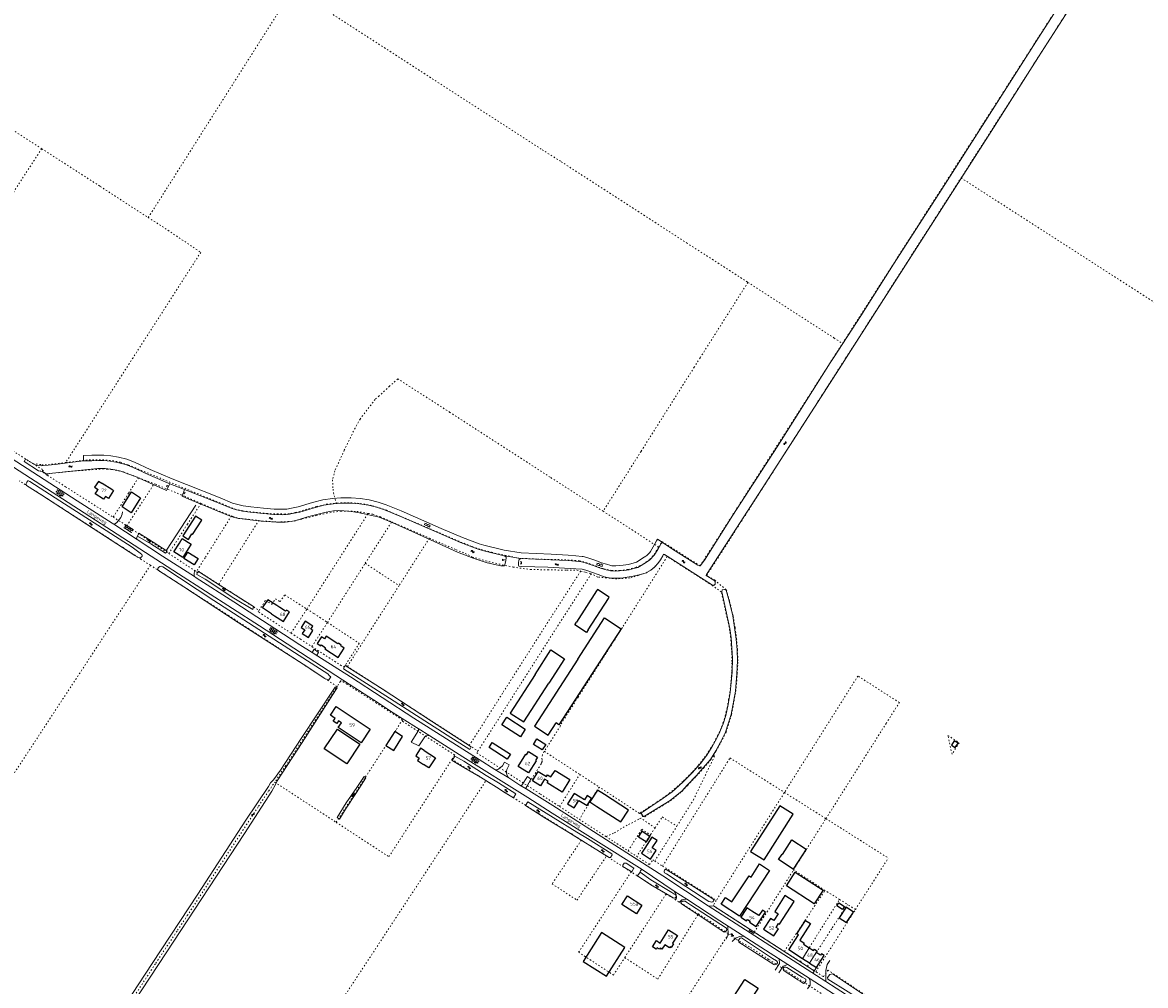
# Model space of a CAD drawing. Header units: metres. Extents: x 64961 to 73789, y 403835 to 410663.
# Tile 26 of 135: x 66865 to 67696, y 406536 to 407248. Entities that reach past the tile are written whole.
import ezdxf

# ---------------------------------------------------------------- set-up
doc = ezdxf.new("R2010")
doc.units = ezdxf.units.M
doc.linetypes.add('PERCEELGRENS', pattern=[2.5, 1, -1.5])
for name, color, linetype, lineweight in [('B-GEO-OG-GEBOUW_bijgebouw-G', 2, 'Continuous', 25), ('B-GEO-OG-GEBOUW_hoofdgebouw-G', 2, 'Continuous', 25), ('B-GEO-OG-GEBOUW_huisnr-T', 6, 'Continuous', 25), ('B-GEO-OG-GRENS_perceel-G', 253, 'PERCEELGRENS', 0), ('B-GEO-OG-KUNSTWERK-G', 253, 'Continuous', 0), ('B-GEO-OG-RASTER-G', 253, 'WZE_AFRASTERING', 0), ('B-GEO-OG-SLOOT_insteek-G', 253, 'Continuous', 0), ('B-GEO-OG-SLOOT_kant-G', 253, 'Continuous', 0), ('B-GEO-OG-STRAATNAAM-T', 7, 'Continuous', 35), ('B-GEO-OG-TUSSENMUUR-G', 253, 'Continuous', 0), ('B-GEO-OG-VERH_gesl-S', 253, 'Continuous', 0), ('B-GEO-OG-VERH_kant-G', 253, 'Continuous', 0), ('B-GEO-OG-VERH_kntgesl-G', 253, 'Continuous', 0), ('B-GEO-OG-VERH_kntopen-G', 253, 'Continuous', 0), ('B-GEO-OG-VERH_open-S', 253, 'Continuous', 0), ('B-GEO-OG-WATER-S', 253, 'Continuous', 0), ('T22', 7, 'Continuous', 0)]:
    doc.layers.add(name, color=color, linetype=linetype, lineweight=lineweight)
doc.styles.add('isocp', font='isocp.shx')
doc.linetypes.add('WZE_AFRASTERING', pattern='A,9,-1.72,[205,WZE.shx,S=0.155,R=0,X=0,Y=0],-3.28', length=14)

# ---------------------------------------------------------------- blocks, each defined once
blk = doc.blocks.new('S05')
at = {"color": 0}
for p, q in [((0.08, 0.3), (0.38, 0.59)), ((0.11, -0.19), (0.41, 0.09)), ((0.38, 0.59), (0.68, 0.71)), ((0.41, 0.09), (0.71, 0.21)), ((0.68, 0.71), (1.01, 0.62)), ((0.71, 0.21), (1.02, 0.12)), ((1.01, 0.62), (1.33, 0.37)), ((1.02, 0.12), (1.36, -0.12)), ((1.33, 0.37), (1.66, 0.13)), ((1.66, 0.13), (1.97, 0.04)), ((1.97, 0.04), (2.28, 0.16)), ((2.28, 0.16), (2.58, 0.44)), ((1.36, -0.12), (1.68, -0.37)), ((1.68, -0.37), (2, -0.46)), ((2, -0.46), (2.31, -0.33)), ((2.31, -0.33), (2.61, -0.05))]:
    blk.add_line(p, q, dxfattribs=at)
blk = doc.blocks.new('S014')
at = {"color": 0}
for p, q in [((0, -0.75), (4.2, 1.67)), ((0, 0.65), (1.78, 1.67)), ((5.07, -1.52), (0, 1.4)), ((2.64, -1.52), (0, 0)), ((1.08, -1.52), (6.15, 1.4)), ((6.15, -0.75), (1.95, 1.67)), ((3.51, -1.52), (6.15, 0)), ((6.15, 0.65), (4.37, 1.67))]:
    blk.add_line(p, q, dxfattribs=at)
blk = doc.blocks.new('S024')
at = {"color": 0}
for p, q in [((0, 1.2), (6.7, 1.2)), ((0, 0), (6.7, 0)), ((0.2, 1.2), (0.2, 0)), ((1.25, 1.5), (1.25, 1.2)), ((1.25, 0), (1.25, -1.2)), ((2.3, 1.2), (2.3, 0)), ((3.35, 1.5), (3.35, 1.2)), ((3.35, 0), (3.35, -1.2)), ((4.4, 1.2), (4.4, 0)), ((5.45, 1.5), (5.45, 1.2)), ((5.45, 0), (5.45, -1.2)), ((6.5, 1.2), (6.5, 0)), ((0, -1.2), (6.7, -1.2)), ((0.2, -1.2), (0.2, -1.5)), ((2.3, -1.2), (2.3, -1.5)), ((4.4, -1.2), (4.4, -1.5)), ((6.5, -1.2), (6.5, -1.5))]:
    blk.add_line(p, q, dxfattribs=at)
blk = doc.blocks.new('S026')
at = {"color": 0}
for p, q in [((0, 0), (4.4, 0)), ((0.2, 0.5), (0.2, 0)), ((1.2, 0), (1.2, -0.5)), ((2.2, 0.5), (2.2, 0)), ((3.2, 0), (3.2, -0.5)), ((4.2, 0.5), (4.2, 0))]:
    blk.add_line(p, q, dxfattribs=at)
blk = doc.blocks.new('S022')
at = {"color": 0}
for p, q in [((0.01, 1.15), (0.31, 1.15)), ((0.31, -2.3), (0.31, 2.3)), ((0.31, 2.1), (1.51, 2.1)), ((0.31, 0), (1.51, 0)), ((1.51, -2.3), (1.51, 2.3)), ((1.51, 1.05), (1.81, 1.05)), ((0.01, -1.15), (0.31, -1.15)), ((0.31, -2.1), (1.51, -2.1)), ((1.51, -1.05), (1.81, -1.05))]:
    blk.add_line(p, q, dxfattribs=at)

msp = doc.modelspace()

# ---------------------------------------------------------------- linework, layer by layer
at = {"layer": 'B-GEO-OG-GEBOUW_bijgebouw-G'}
for points in [[(66945.457, 406900.787), (66952.125, 406896.44), (66945.076, 406885.453), (66938.408, 406889.8), (66945.457, 406900.787)], [(66983.414, 406868.257), (66987.495, 406865.691), (66990.012, 406869.693), (66990.598, 406869.325), (66997.325, 406880.022), (66992.658, 406882.957), (66983.414, 406868.257)], [(66984.129, 406851.661), (66987.08, 406856.352), (66994.736, 406851.535), (66991.785, 406846.844), (66984.129, 406851.661)], [(67289.466, 406827.639), (67274.517, 406804.491)], [(67298.153, 406822.028), (67298.84, 406823.092), (67290.153, 406828.703), (67289.466, 406827.639)], [(67049.004, 406810.69), (67042.321, 406815.059), (67044.929, 406819.048)], [(67052.927, 406816.692), (67046.214, 406821.014), (67044.929, 406819.048)], [(67283.204, 406798.881), (67298.153, 406822.028)], [(67275.566, 406777.108), (67295.343, 406807.609), (67307.652, 406799.628), (67261.626, 406728.644), (67259.45, 406730.055)], [(67283.204, 406798.881), (67281.935, 406796.917), (67273.249, 406802.527), (67274.517, 406804.491)], [(67275.566, 406777.108), (67243.458, 406727.588), (67253.59, 406721.018), (67259.45, 406730.055)], [(67243.934, 406765.814), (67255.678, 406783.955), (67265.83, 406777.383), (67254.085, 406759.242)], [(67243.934, 406765.814), (67225.462, 406737.282), (67235.614, 406730.71), (67254.085, 406759.242)], [(67219.438, 406728.504), (67223.077, 406734.184), (67236.713, 406725.447), (67233.074, 406719.767), (67219.438, 406728.504)], [(67087.994, 406710.853), (67097.656, 406725.317), (67114.405, 406714.131), (67104.804, 406699.624), (67087.994, 406710.853)], [(67133.608, 406713.224), (67139.508, 406709.558), (67145.973, 406719.964), (67140.275, 406723.505), (67133.608, 406713.224)], [(67209.921, 406711.688), (67212.315, 406715.445), (67225.674, 406706.932), (67223.28, 406703.175), (67209.921, 406711.688)], [(67242.743, 406714.117), (67245.295, 406718.133), (67251.799, 406714), (67249.247, 406709.984), (67242.743, 406714.117)], [(67295.234, 406676.951), (67290.18, 406680.214), (67284.561, 406671.511), (67289.615, 406668.248)], [(67289.615, 406668.248), (67307.402, 406656.765), (67313.02, 406665.467), (67295.234, 406676.951)], [(67403.434, 406634.981), (67413.427, 406628.599), (67434.985, 406662.357), (67424.991, 406668.739), (67403.434, 406634.981)], [(67320.389, 406645.538), (67323.154, 406649.908), (67328.745, 406646.291), (67326.034, 406641.93), (67320.389, 406645.538)], [(67424.115, 406628.935), (67426.68, 406632.87), (67427.015, 406632.664), (67434.028, 406643.397), (67444.56, 406636.516), (67434.973, 406621.841), (67424.115, 406628.935)], [(67381.629, 406595.878), (67384.902, 406600.85), (67389.598, 406597.758), (67402.24, 406616.961), (67403.706, 406615.996), (67410.055, 406625.641), (67417.444, 406620.777), (67395.18, 406586.957), (67381.629, 406595.878)], [(67429.949, 406609.387), (67436.379, 406619.473), (67456.987, 406606.336), (67450.557, 406596.25), (67429.949, 406609.387)], [(67467.084, 406594.58), (67468.585, 406596.92), (67472.838, 406594.191), (67471.337, 406591.852), (67467.084, 406594.58)], [(67468.896, 406585.925), (67474.456, 406582.312), (67479.594, 406590.1), (67474.035, 406593.712), (67468.896, 406585.925)], [(67279.621, 406553.6), (67296.724, 406542.671), (67310.316, 406563.97), (67293.213, 406574.899), (67279.621, 406553.6)]]:
    msp.add_lwpolyline(points, dxfattribs=at)
at = {"layer": 'B-GEO-OG-GEBOUW_hoofdgebouw-G'}
for points in [[(66923.456, 406906.955), (66920.873, 406908.632), (66918.085, 406904.337), (66920.67, 406902.661)], [(66926.048, 406897.524), (66924.725, 406895.486), (66918.6, 406899.473), (66920.185, 406901.913), (66919.899, 406902.098), (66920.138, 406902.467), (66920.424, 406902.282), (66920.67, 406902.661)], [(66923.456, 406906.955), (66923.75, 406907.407), (66930.903, 406902.764)], [(66930.903, 406902.764), (66932.16, 406901.948), (66928.33, 406896.043), (66926.048, 406897.524)], [(66987.35, 406858.809), (66983.334, 406852.419), (66976.759, 406856.551), (66980.777, 406862.941)], [(66980.777, 406862.941), (66982.866, 406866.263), (66989.437, 406862.13), (66987.35, 406858.809)], [(67049.004, 406810.69), (67051.215, 406809.185)], [(67051.215, 406809.185), (67057.751, 406804.976), (67062.278, 406812.007)], [(67055.134, 406815.271), (67052.927, 406816.692)], [(67062.278, 406812.007), (67060.031, 406813.455), (67059.422, 406812.51), (67055.134, 406815.271)], [(67079.64, 406798.352), (67078.128, 406799.323), (67079.604, 406801.622), (67073.901, 406805.284), (67070.865, 406800.558), (67073.498, 406798.868), (67071.685, 406796.044), (67076.268, 406793.101), (67079.64, 406798.352)], [(67102.729, 406785.177), (67100.171, 406786.867), (67100.576, 406787.481), (67098.418, 406788.906), (67098.042, 406788.335), (67089.407, 406794.037), (67088.191, 406792.195), (67086.046, 406793.611), (67082.854, 406788.777), (67085.458, 406787.058), (67085.831, 406787.622), (67088.986, 406785.538), (67088.505, 406784.811), (67098.243, 406778.381), (67102.729, 406785.177)], [(67121.886, 406725.435), (67115.187, 406715.313), (67098.301, 406726.487), (67100.676, 406730.073), (67098.619, 406731.434), (67097.296, 406729.435), (67094.587, 406731.228), (67095.965, 406733.311), (67092.518, 406735.592), (67096.788, 406742.044), (67121.886, 406725.435)], [(67161.852, 406709.535), (67159.2, 406711.252), (67155.627, 406705.734), (67158.278, 406704.016), (67157.04, 406702.104), (67161.509, 406699.21)], [(67556.854, 406714.968), (67554.112, 406716.713), (67552.041, 406713.458), (67554.784, 406711.714), (67556.854, 406714.968)], [(67161.852, 406709.535), (67170.193, 406704.134), (67165.381, 406696.703), (67161.509, 406699.21)], [(67245.788, 406704.736), (67244.224, 406702.242), (67244.742, 406701.918), (67239.102, 406692.924), (67231.446, 406697.726), (67237.145, 406706.813), (67237.698, 406706.467), (67239.203, 406708.867), (67245.788, 406704.736)], [(67269.69, 406688.012), (67263.878, 406678.691), (67252.784, 406685.609), (67253.544, 406686.827), (67251.003, 406688.411), (67247.97, 406683.547), (67242.041, 406687.243), (67246.288, 406694.055), (67252.299, 406690.307), (67253.111, 406691.609), (67255.67, 406690.014), (67258.696, 406694.867), (67269.69, 406688.012)], [(67285.79, 406674.18), (67282.48, 406676.252), (67280.502, 406673.093), (67277.235, 406675.138), (67277.203, 406675.086), (67272.865, 406677.802), (67268.035, 406670.087), (67272.806, 406667.1), (67276.269, 406672.631), (67282.412, 406668.785), (67285.79, 406674.18)], [(67330.647, 406637.512), (67334.16, 406643.04), (67330.429, 406645.411), (67325.227, 406637.223), (67325.158, 406637.267)], [(67325.158, 406637.267), (67322.774, 406633.516), (67329.427, 406629.289), (67333.5, 406635.699), (67330.647, 406637.512)], [(67323.054, 406595.269), (67318.908, 406588.714), (67308.075, 406595.568), (67312.221, 406602.123), (67323.054, 406595.269)], [(67435.619, 406597.957), (67428.754, 406602.349), (67421.212, 406590.558), (67423.853, 406588.869), (67420.594, 406583.774), (67418.097, 406585.371), (67413.012, 406577.423), (67420.715, 406572.496), (67423.997, 406577.627), (67422.249, 406578.745), (67424.021, 406581.515), (67424.787, 406581.025), (67435.619, 406597.957)], [(67399.8, 406591.897), (67396.151, 406586.243), (67400.328, 406583.548), (67401.044, 406584.658), (67403.097, 406583.334), (67402.607, 406582.574), (67407.566, 406579.375), (67414.453, 406590.05), (67412.162, 406591.528), (67409.516, 406587.426), (67404.215, 406590.846)], [(67404.215, 406590.846), (67400.619, 406593.166), (67399.8, 406591.897)], [(67441.843, 406555.599), (67431.764, 406562.073), (67438.928, 406573.225), (67437.728, 406573.995), (67444.097, 406583.91), (67447.727, 406581.579), (67439.774, 406569.198), (67443.102, 406567.06), (67442.631, 406566.327), (67446.822, 406563.635)], [(67349.34, 406572.756), (67345.703, 406567.025), (67346.242, 406566.683), (67344.529, 406563.984), (67343.886, 406564.392), (67343.409, 406563.64), (67339.935, 406565.844), (67337.852, 406562.562), (67336.535, 406563.398), (67336.02, 406562.587), (67334.234, 406563.721), (67333.491, 406562.552), (67330.774, 406564.277), (67333.729, 406568.933), (67336.55, 406567.143), (67342.762, 406576.931), (67349.34, 406572.756)], [(67446.822, 406563.635), (67450.051, 406561.561), (67450.669, 406562.524), (67452.731, 406561.2), (67452.036, 406560.118)], [(67446.96, 406552.312), (67441.843, 406555.599)], [(67446.96, 406552.312), (67452.144, 406548.982), (67457.87, 406557.895), (67455.918, 406559.149), (67455.225, 406558.07), (67452.036, 406560.118)], [(67408.904, 406533.877), (67402.877, 406524.636), (67398.855, 406527.26), (67396.674, 406523.916), (67390.97, 406527.635), (67399.177, 406540.22), (67408.904, 406533.877)]]:
    msp.add_lwpolyline(points, dxfattribs=at)
at = {"layer": 'B-GEO-OG-GRENS_perceel-G'}
for points in [[(67471.4, 407010.663), (67689.589, 407351.417)], [(67559.106, 407133.079), (67689.43, 407336.71), (67935.538, 407178.257)], [(66957.69, 407103.73), (66959.191, 407105.905), (67003.422, 407175.754), (67063.634, 407270.64), (67065.13, 407272.8)], [(67065.13, 407272.8), (67167.874, 407206.441), (67249.274, 407153.905), (67263.36, 407145), (67356.095, 407085.035), (67401.399, 407055.806)], [(66737.549, 407245.804), (66746.873, 407239.962), (66795.155, 407208.432), (66852.961, 407171.426), (66878.954, 407154.674)], [(66878.954, 407154.674), (66838.191, 407092.005), (66801.445, 407035.033)], [(66878.954, 407154.674), (66922.261, 407126.761), (66957.69, 407103.73)], [(67473.936, 407000), (67559.086, 407133.048), (67559.106, 407133.079)], [(67559.106, 407133.079), (67765.885, 407000)], [(66957.69, 407103.73), (66968.17, 407097.134), (66996.61, 407078), (66946.486, 407000)], [(67401.399, 407055.806), (67366.064, 407000)], [(67401.399, 407055.806), (67465.215, 407014.634), (67471.4, 407010.663)], [(67464.572, 407000), (67471.4, 407010.663)], [(66946.486, 407000), (66896.701, 406922.528)], [(67366.064, 407000), (67361.677, 406993.071), (67322.358, 406930.803), (67294.317, 406886.515)], [(67335.352, 406859.985), (67337.85, 406864.13), (67366.06, 406846.15), (67464.572, 407000)], [(67370.983, 406839.134), (67473.936, 407000)], [(67294.317, 406886.515), (67255.027, 406911.788), (67180.949, 406959.673), (67142.344, 406984.466), (67136.253, 406978.916), (67128.633, 406971.814), (67125.601, 406969.244), (67114.517, 406954.731), (67110.751, 406948.06), (67102.829, 406931.736), (67095.848, 406916.49), (67094.077, 406909.757), (67094.5, 406902.808), (67094.761, 406900.209), (67096.912, 406892.49)], [(66849.192, 406936.511), (66869.829, 406923.426), (66872.358, 406921.823)], [(66872.358, 406921.823), (66879.05, 406920.92), (66883.63, 406920.96), (66896.701, 406922.528)], [(66872.358, 406921.823), (66880.331, 406916.768), (66877.732, 406916.506), (66883.15, 406913.095)], [(66883.15, 406913.095), (66883.539, 406914.285), (66903.658, 406916.329), (66924.238, 406917.813), (66927.285, 406917.683), (66930.848, 406917.419), (66939.5, 406915.56), (66950.508, 406911.329)], [(66896.701, 406922.528), (66913.98, 406924.6), (66923.89, 406924.58), (66931.28, 406923.93), (66937.2, 406922.72), (66943.13, 406920.7), (67021.75, 406888.17), (67027.63, 406886.73), (67045.51, 406884.8), (67058.44, 406884.47), (67063.01, 406884.81), (67066.78, 406885.61), (67082.17, 406890), (67089.65, 406891.65), (67096.912, 406892.49)], [(66883.15, 406913.095), (66896.605, 406904.623), (66931.836, 406882.15)], [(66950.508, 406911.329), (66943.264, 406899.947), (66931.836, 406882.15)], [(66950.508, 406911.329), (66962.14, 406906.885)], [(66959.385, 406846.539), (66952.524, 406850.944), (66939.054, 406859.638), (66903.034, 406882.984), (66892.171, 406889.986), (66862.461, 406908.989)], [(66941.865, 406875.721), (66962.14, 406906.885)], [(66962.14, 406906.885), (66963.074, 406906.528), (66984.53, 406897.605), (66996.766, 406892.296)], [(66996.766, 406892.296), (66986.777, 406876.994), (66972.947, 406855.242)], [(66996.766, 406892.296), (67007.915, 406887.632), (67019.278, 406883.034)], [(67071.633, 406880.82), (67082.068, 406883.308), (67089.628, 406885.088), (67100.157, 406886.649), (67112.104, 406886.389), (67120.426, 406884.908)], [(67075.147, 406814.16), (67120.426, 406884.908)], [(67096.912, 406892.49), (67097.6, 406892.57), (67107.59, 406892.8), (67114.54, 406892.28), (67123.83, 406890.64), (67133.95, 406887.32), (67189.07, 406863.73), (67197.42, 406860.33), (67204.09, 406858.22), (67211.8, 406856.13), (67231.76, 406851.74), (67245.75, 406851.07), (67265.75, 406850.63), (67276.75, 406849.9), (67281.6, 406848.62), (67294.75, 406843.89), (67300.63, 406842.64), (67306.64, 406842.66), (67312.61, 406843.45), (67318.41, 406844.99), (67323.91, 406847.41), (67328.8, 406850.93), (67332.12, 406854.62), (67335.352, 406859.985)], [(67120.426, 406884.908), (67123.868, 406884.295), (67129.483, 406882.398), (67137.938, 406878.711)], [(67294.317, 406886.515), (67315.67, 406872.78), (67335.352, 406859.985)], [(66931.836, 406882.15), (66940.371, 406876.706), (66941.865, 406875.721)], [(67019.278, 406883.034), (66999.811, 406852.088), (66993.341, 406841.804)], [(67009.859, 406832.536), (67039.474, 406879.619)], [(67019.278, 406883.034), (67020.414, 406882.574), (67024.472, 406881.246), (67029.391, 406880.906), (67039.474, 406879.619)], [(67039.474, 406879.619), (67041.907, 406879.309), (67051.151, 406878.672), (67053.359, 406878.485), (67060.932, 406878.831), (67065.637, 406879.151), (67071.633, 406880.82)], [(67118.287, 406848.008), (67137.938, 406878.711)], [(67137.938, 406878.711), (67156.276, 406870.715), (67165.789, 406866.581)], [(66941.865, 406875.721), (66972.947, 406855.242)], [(67165.789, 406866.581), (67143.323, 406831.503)], [(67165.789, 406866.581), (67185.502, 406858.016), (67192.273, 406855.269), (67197.598, 406852.677), (67207.416, 406849.8), (67219.599, 406846.915), (67227.735, 406845.189), (67240.431, 406843.436), (67253.361, 406843.218), (67267.478, 406842.913), (67274.816, 406842.99), (67277.715, 406842.237)], [(66972.947, 406855.242), (66993.341, 406841.804)], [(67341.695, 406852.992), (67308.519, 406800.461), (67275.807, 406749.025), (67262.536, 406728.202), (67262.739, 406727.709), (67250.785, 406708.979)], [(67341.695, 406852.992), (67339.58, 406854.297), (67338.896, 406854.487), (67338.351, 406853.521), (67336.773, 406850.535), (67334.713, 406847.95), (67332.456, 406845.419), (67329.664, 406843.032), (67329.059, 406842.692), (67326.282, 406841.026), (67320.513, 406839.103), (67314.103, 406837.18), (67304.487, 406836.539), (67296.795, 406837.18), (67290.385, 406837.821), (67285.54, 406840.261)], [(67321.925, 406663.555), (67325.572, 406665.839), (67328.662, 406667.905), (67334.095, 406671.409), (67338.536, 406674.427), (67343.089, 406677.789), (67347.178, 406681.151), (67350.714, 406684.342), (67353.815, 406687.203), (67357.462, 406690.787), (67360.478, 406693.828), (67364.785, 406698.662), (67369.293, 406704.356), (67373.737, 406710.93), (67376.384, 406715.437), (67378.992, 406720.361), (67381.04, 406724.847), (67382.974, 406730.024), (67384.647, 406735.225), (67386.004, 406741.179), (67387.175, 406747.252), (67388.094, 406752.677), (67388.681, 406758.338), (67389.206, 406764.362), (67389.485, 406768.307), (67389.571, 406775.368), (67389.419, 406781.712), (67389.05, 406788.008), (67388.63, 406793.448), (67387.556, 406800.703), (67381.743, 406826.852), (67375.118, 406831.553), (67372.866, 406832.992), (67341.695, 406852.992)], [(66959.385, 406846.539), (66743.434, 406517.147)], [(67097.45, 406756.888), (67060.769, 406780.972), (67034.541, 406798.117), (67017.194, 406809.369), (67004.218, 406817.756), (66959.385, 406846.539)], [(67090.313, 406804.301), (67118.287, 406848.008)], [(67118.287, 406848.008), (67143.323, 406831.503)], [(66993.341, 406841.804), (66994.366, 406841.129), (66994.969, 406842.183), (67009.859, 406832.536)], [(67277.715, 406842.237), (67253.233, 406804.191), (67219.844, 406751.873), (67202.49, 406724.505), (67195.28, 406713.366)], [(67285.54, 406840.261), (67259.75, 406800.182), (67226.187, 406747.591), (67208.959, 406720.42), (67201.703, 406709.21)], [(67277.715, 406842.237), (67281.519, 406841.251), (67285.54, 406840.261)], [(67375.884, 406705.787), (67377.96, 406709.109), (67381.465, 406715.573), (67385.22, 406723.107), (67389.378, 406736.16), (67392.466, 406753.391), (67393.588, 406766.368), (67393.988, 406775.884), (67393.672, 406784.001), (67393.068, 406791.867), (67391.911, 406800.532), (67390.462, 406809.259), (67387.77, 406820.286), (67385.749, 406827.328), (67385.296, 406828.541), (67376.93, 406835.43), (67370.983, 406839.134)], [(67009.859, 406832.536), (67031.622, 406818.435)], [(67143.323, 406831.503), (67105.059, 406771.757)], [(67031.622, 406818.435), (67039.762, 406813.16)], [(67039.762, 406813.16), (67044.553, 406820.571), (67049.139, 406817.676), (67051.901, 406821.747), (67055.254, 406819.611), (67058.709, 406824.658), (67075.147, 406814.16)], [(67063.433, 406796.384), (67039.131, 406812.184), (67039.762, 406813.16)], [(67063.433, 406796.384), (67075.076, 406814.053)], [(67075.076, 406814.053), (67075.147, 406814.16)], [(67075.147, 406814.16), (67080.329, 406810.85), (67090.313, 406804.301)], [(67078.853, 406786.39), (67090.384, 406804.254)], [(67090.313, 406804.301), (67090.384, 406804.254)], [(67090.384, 406804.254), (67113.903, 406788.825), (67103.578, 406772.716)], [(67063.433, 406796.384), (67070.394, 406791.858), (67078.853, 406786.39)], [(67078.853, 406786.39), (67102.533, 406771.085), (67103.578, 406772.716)], [(67103.578, 406772.716), (67105.059, 406771.757)], [(67105.059, 406771.757), (67146.341, 406745.028), (67195.28, 406713.366)], [(67145.321, 406731.554), (67145.756, 406732.224), (67126.586, 406744.585), (67104.731, 406758.661), (67100.384, 406761.35), (67099.891, 406760.64), (67097.557, 406757.062), (67097.45, 406756.888)], [(67459.127, 406659.176), (67503.696, 406729.617), (67513.445, 406744.934), (67513.447, 406745.028), (67482.808, 406764.634), (67428.453, 406678.558)], [(67097.45, 406756.888), (67096.67, 406755.627), (67059.453, 406698.432), (67051.367, 406686.126)], [(67096.8, 406656.462), (67141.357, 406725.174), (67145.321, 406731.554)], [(67182.477, 406702.981), (67184.524, 406706.196), (67145.321, 406731.554)], [(67557.752, 406715.282), (67552.419, 406706.816), (67549.364, 406720.705), (67557.752, 406715.282)], [(67195.28, 406713.366), (67201.703, 406709.21)], [(67096.8, 406656.462), (67135.75, 406631.03), (67182.477, 406702.981)], [(67207.628, 406687.29), (67202.154, 406690.705), (67182.477, 406702.981)], [(67201.703, 406709.21), (67200.787, 406707.794), (67238.289, 406683.508)], [(67250.785, 406708.979), (67250.687, 406708.825), (67249.431, 406706.371), (67249.013, 406703.647), (67249.195, 406702.224), (67249.165, 406701.887), (67249.115, 406701.547), (67249.063, 406701.304), (67248.977, 406700.97), (67248.848, 406700.592), (67248.757, 406700.363), (67248.634, 406700.088), (67248.436, 406699.725), (67238.289, 406683.508)], [(67250.785, 406708.979), (67276.994, 406691.876)], [(67321.925, 406663.555), (67322.842, 406662.02), (67323.113, 406661.376), (67323.58, 406660.663), (67325.104, 406660.607), (67344.017, 406672.342), (67349.197, 406676.492), (67352.622, 406679.355), (67356.701, 406683.717), (67363.2, 406690.579), (67368.618, 406696.449), (67374.021, 406702.807), (67375.884, 406705.787)], [(67338.26, 406624.128), (67388.163, 406704.018)], [(67348.873, 406653.62), (67361.081, 406672.989), (67376.661, 406705.294)], [(67375.884, 406705.787), (67376.661, 406705.294)], [(67388.163, 406704.018), (67428.453, 406678.558)], [(66879.641, 406187.554), (66951.071, 406296.937), (66989.8, 406355.615), (67207.628, 406687.29)], [(66881.039, 406427.139), (66891.526, 406442.379), (66908.14, 406468.184), (66920.356, 406486.213), (66927.975, 406498.035), (66946.082, 406525.883), (66963.325, 406552.238), (66979.429, 406576.59), (66986.656, 406587.43), (67039.405, 406668.42), (67046.907, 406679.771), (67051.367, 406686.126)], [(67051.367, 406686.126), (67096.8, 406656.462)], [(67207.628, 406687.29), (67221.303, 406678.758), (67270.913, 406647.894)], [(67262.093, 406668.107), (67276.994, 406691.876)], [(67276.994, 406691.876), (67291.3, 406682.548)], [(67238.289, 406683.508), (67247.85, 406677.316), (67262.093, 406668.107)], [(67291.3, 406682.548), (67276.711, 406658.654)], [(67321.925, 406663.555), (67321.132, 406663.059), (67308.527, 406671.315), (67291.3, 406682.548)], [(67428.453, 406678.558), (67428.268, 406678.265), (67378.041, 406598.727)], [(67428.453, 406678.558), (67459.127, 406659.176)], [(67262.093, 406668.107), (67276.711, 406658.654)], [(67332.763, 406652.396), (67338.053, 406660.409), (67348.873, 406653.62)], [(67276.711, 406658.654), (67296.414, 406645.913)], [(67332.763, 406652.396), (67322.188, 406659.554), (67320.611, 406658.716), (67312.135, 406654.257), (67301.982, 406648.417), (67296.414, 406645.913)], [(67332.763, 406652.396), (67329.288, 406647.131)], [(67332.49, 406627.812), (67348.873, 406653.62)], [(67435.21, 406621.278), (67442.066, 406632.209), (67458.131, 406657.601), (67459.127, 406659.176)], [(67459.127, 406659.176), (67505.294, 406630.004)], [(67278.205, 406643.257), (67270.913, 406647.894)], [(67296.414, 406645.913), (67302.416, 406642.032), (67312.807, 406635.345)], [(67312.807, 406635.345), (67322.895, 406651.268)], [(67329.288, 406647.131), (67328.759, 406646.329), (67319.138, 406631.271)], [(67322.895, 406651.268), (67329.288, 406647.131)], [(67278.205, 406643.257), (67256.534, 406610.965), (67274.913, 406598.886), (67296.745, 406631.469)], [(67296.745, 406631.469), (67278.205, 406643.257)], [(67312.807, 406635.345), (67319.138, 406631.271)], [(67315.03, 406619.816), (67311.592, 406622.029), (67296.745, 406631.469)], [(67319.138, 406631.271), (67328.633, 406625.161), (67331.093, 406628.704), (67332.49, 406627.812)], [(67332.49, 406627.812), (67338.26, 406624.128)], [(67480.972, 406591.97), (67505.294, 406630.004)], [(67315.03, 406619.816), (67276.16, 406560.355), (67301.923, 406543.475), (67310.3, 406556.367)], [(67340.905, 406603.461), (67331.853, 406608.988), (67315.03, 406619.816)], [(67338.26, 406624.128), (67378.041, 406598.727)], [(67406.13, 406575.281), (67427.406, 406608.837), (67435.21, 406621.278)], [(67458.432, 406606.064), (67435.751, 406620.931), (67435.21, 406621.278)], [(67310.3, 406556.367), (67340.905, 406603.461)], [(67340.905, 406603.461), (67364.749, 406588.653)], [(67428.37, 406560.969), (67458.432, 406606.064)], [(67469.298, 406599.446), (67458.621, 406605.94), (67458.432, 406606.064)], [(67378.041, 406598.727), (67375.596, 406594.93), (67406.13, 406575.281)], [(67440.367, 406553.217), (67453.546, 406574.488), (67469.298, 406599.446)], [(67445.432, 406549.945), (67452.008, 406560.136), (67452.036, 406560.118), (67463.866, 406578.496), (67475.072, 406595.748)], [(67469.298, 406599.446), (67475.072, 406595.748)], [(67480.972, 406591.97), (67475.072, 406595.748)], [(67310.3, 406556.367), (67334.776, 406540.519), (67364.749, 406588.653)], [(67364.749, 406588.653), (67373.436, 406583.193), (67386.217, 406574.432), (67387.08, 406573.82)], [(67451.589, 406545.967), (67480.984, 406591.947), (67480.972, 406591.97)], [(67387.08, 406573.82), (67339.665, 406500.891), (67279.134, 406408.882), (67335.772, 406372.292), (67408.474, 406325.032), (67446.421, 406300.431)], [(67493.358, 406505.485), (67416.765, 406555.087), (67402.482, 406564.406), (67391.774, 406570.489), (67387.08, 406573.82)], [(67406.13, 406575.281), (67428.031, 406561.188), (67428.37, 406560.969)], [(67428.37, 406560.969), (67440.367, 406553.217)], [(67440.367, 406553.217), (67445.432, 406549.945)], [(67445.432, 406549.945), (67451.589, 406545.967)], [(67451.589, 406545.967), (67451.939, 406545.741)], [(67451.939, 406545.741), (67457.343, 406542.249), (67460.552, 406547.194), (67523.317, 406505.545), (67587.202, 406463.551), (67605.835, 406451.294)]]:
    msp.add_lwpolyline(points, dxfattribs=at)
at = {"layer": 'B-GEO-OG-KUNSTWERK-G'}
for points in [[(66972.145, 406904.395), (66971.239, 406904.714), (66971.676, 406905.662), (66972.564, 406905.263)], [(66983.814, 406899.649), (66984.581, 406899.288), (66985.034, 406900.456), (66984.07, 406900.674)], [(67221.086, 406849.873), (67219.824, 406850.064), (67219.963, 406850.965), (67221.284, 406850.816)], [(67232.844, 406849.103), (67233.944, 406849.048), (67233.897, 406847.609), (67233.017, 406847.649)], [(67315.355, 406619.643), (67315.495, 406619.867)], [(67315.495, 406619.867), (67317.13, 406622.481)], [(67317.13, 406622.481), (67317.19, 406622.576)], [(67319.82, 406616.761), (67321.7, 406619.541)], [(67321.7, 406619.541), (67321.781, 406619.661)], [(67319.485, 406616.265), (67319.82, 406616.761)]]:
    msp.add_lwpolyline(points, dxfattribs=at)
at = {"layer": 'B-GEO-OG-RASTER-G'}
msp.add_lwpolyline([(66971.31, 406857.852), (66992.914, 406891.131)], dxfattribs=at)
at = {"layer": 'B-GEO-OG-SLOOT_insteek-G'}
for points in [[(67687.797, 407347.763), (67687.358, 407347.343), (67686.869, 407346.72), (67684.739, 407343.324), (67663.929, 407310.792), (67616.148, 407236.44), (67585.9, 407188.85), (67547.209, 407128.251), (67509.22, 407069.233), (67484.922, 407031.111), (67464.798, 407000)], [(67474.185, 407000), (67477.643, 407005.289), (67538.738, 407100.785), (67581.323, 407167.452), (67616.478, 407222.596), (67656.271, 407284.882), (67694.155, 407345.151), (67692.682, 407346.097), (67688.184, 407347.962), (67687.797, 407347.763)], [(67233.479, 406851.644), (67232.063, 406850.883), (67231.847, 406850.032), (67231.683, 406848.712), (67231.588, 406847.766), (67231.595, 406846.666), (67231.908, 406845.907), (67234.254, 406845.61), (67253.446, 406845.093), (67274.128, 406843.925), (67278.735, 406843.565), (67281.503, 406842.885), (67286.553, 406841.279), (67290.561, 406839.686), (67295.122, 406837.969), (67299.938, 406837.123), (67307.623, 406837.074), (67316.413, 406838.446), (67321.962, 406839.76), (67326.117, 406841.04), (67329.664, 406843.032), (67332.456, 406845.419), (67334.713, 406847.95), (67336.773, 406850.535), (67338.351, 406853.521), (67339.048, 406854.756), (67339.701, 406854.575), (67341.756, 406853.309), (67375.292, 406831.798), (67376.41, 406831.885), (67376.853, 406832.249), (67377.181, 406832.532), (67377.301, 406833.242), (67377.28, 406834.087), (67376.909, 406834.825), (67376.162, 406835.632), (67370.478, 406839.09), (67370.72, 406839.646), (67371.327, 406840.526), (67412.033, 406903.376), (67471.114, 406995.303), (67474.185, 407000)], [(67464.798, 407000), (67462.347, 406996.211), (67423.034, 406934.279), (67390.304, 406883.708), (67369.358, 406850.402), (67366.158, 406846.237), (67365.512, 406846.142), (67364.479, 406846.569), (67345.56, 406858.51), (67338.765, 406863.199)], [(66973.765, 406906.868), (66971.282, 406901.939), (66948.712, 406911.867), (66941.358, 406914.755), (66937.551, 406916.205), (66934.438, 406916.973), (66930.109, 406917.673), (66925.806, 406918.134), (66920.355, 406918.109), (66898.678, 406916.037), (66882.184, 406914.171), (66879.422, 406915.974), (66876.486, 406916.409), (66865.863, 406923.395), (66866.902, 406925.136), (66873.824, 406921.061), (66875.497, 406920.36), (66878.495, 406920.229), (66888.976, 406921.187), (66897.975, 406922.351), (66909.924, 406923.742)], [(66909.924, 406923.742), (66916.05, 406923.882), (66920.877, 406924.111), (66924.793, 406924.041), (66929.654, 406923.613), (66935.03, 406922.537), (66940.974, 406921.076), (66946.192, 406919.058), (66957.673, 406913.789), (66973.765, 406906.868)], [(66953.274, 406853.686), (66953.169, 406853.045), (66952.837, 406852.738), (66952.326, 406852.347), (66951.675, 406852.012), (66951.095, 406852.059), (66947.918, 406853.884), (66916.915, 406873.723), (66878.955, 406898.335), (66867.807, 406905.589), (66867.43, 406906.339), (66867.453, 406907.078), (66867.852, 406908.006), (66868.549, 406908.96), (66869.266, 406909.017), (66870.236, 406908.539), (66892.307, 406894.207), (66945.845, 406859.866), (66951.833, 406855.59), (66952.954, 406854.578), (66953.274, 406853.686)], [(66984.558, 406902.517), (66982.842, 406897.611), (66986.111, 406896.128), (67015.941, 406883.929), (67021.399, 406881.897), (67025.369, 406881.169), (67031.274, 406880.525), (67041.388, 406879.198), (67052.565, 406878.535), (67059.056, 406878.443), (67063.418, 406878.922), (67067.77, 406879.84), (67076.49, 406882.695), (67089.418, 406885.785), (67094.926, 406886.83), (67098.751, 406887.176), (67106.114, 406886.586), (67112.724, 406885.658), (67121.01, 406883.93), (67128.7, 406882.089), (67138.72, 406877.865), (67153.062, 406871.523), (67171.968, 406862.909), (67186.535, 406856.313), (67198.058, 406851.863), (67208.559, 406848.429), (67218.594, 406846.182), (67220.672, 406846.129), (67221.331, 406846.144), (67222.247, 406849.759), (67222.483, 406852.52), (67222.054, 406852.95), (67220.098, 406853.784)], [(66984.558, 406902.517), (67009.571, 406892.689), (67019.147, 406888.715), (67023.144, 406887.668), (67027.522, 406886.59), (67033.268, 406885.902), (67042.678, 406884.799), (67050.581, 406884.041), (67056.952, 406883.986), (67060.982, 406884.178), (67064.464, 406884.737), (67069.849, 406885.878), (67080.518, 406889.097), (67087.565, 406890.935), (67094.748, 406892.017), (67100.231, 406892.382), (67107.435, 406892.566), (67114.078, 406891.979), (67120.648, 406891.07), (67126.714, 406889.472), (67132.608, 406887.57), (67143.37, 406883.223), (67172.94, 406870.199), (67188.83, 406863.354), (67201.178, 406858.624), (67205.159, 406857.456), (67220.098, 406853.784)], [(66971.729, 406856.963), (66970.485, 406855.497), (66959.687, 406862.299), (66949.79, 406868.103), (66950.758, 406870.322), (66957.869, 406865.832), (66971.729, 406856.963)], [(67338.765, 406863.199), (67337.801, 406863.235), (67337.303, 406862.692), (67334.72, 406858.188), (67332.15, 406853.999), (67328.872, 406850.598), (67325.605, 406848.338), (67322.393, 406846.295), (67320.048, 406844.921), (67317.061, 406844.141), (67313.526, 406843.23), (67309.649, 406842.664), (67306.374, 406842.389), (67303.587, 406842.242), (67299.751, 406842.405), (67295.676, 406843.505), (67291.717, 406844.686), (67287.613, 406846.198), (67280.955, 406848.453), (67278.404, 406849.118), (67273.754, 406849.634), (67268.321, 406850.013), (67255.728, 406850.671), (67233.479, 406851.644)], [(67092.736, 406764.039), (67091.94, 406764.82), (67090.63, 406766.187), (67069.354, 406779.799), (67006.385, 406820.534), (66968.44, 406845.346), (66967.272, 406845.779), (66966.394, 406845.739), (66965.453, 406844.979), (66964.935, 406844.088), (66964.932, 406843.31), (66965.427, 406842.642), (66984.033, 406830.547), (67024.329, 406804.21), (67075.719, 406771.238), (67088.008, 406762.993), (67090.728, 406761.897), (67091.269, 406761.829), (67092.736, 406764.039)], [(67035.643, 406815.95), (67035.013, 406813.779), (67021.003, 406822.225), (67020.984, 406822.205), (66999.759, 406836.177), (66993.764, 406839.854), (66994.06, 406840.919), (66994.994, 406841.979), (67010.986, 406831.561), (67035.643, 406815.95)], [(67322.309, 406663.497), (67323.474, 406664.075), (67328.811, 406667.644), (67337.073, 406672.973), (67345.297, 406679.048), (67353.239, 406686.217), (67360.149, 406693.007), (67366.251, 406699.857), (67371.012, 406706.123), (67375.083, 406712.471), (67378.283, 406718.247), (67380.756, 406723.259), (67383.047, 406729.269), (67385.02, 406735.409), (67386.864, 406743.648), (67388.378, 406752.509), (67389.143, 406759.877), (67389.778, 406767.713), (67389.903, 406777.955), (67389.551, 406785.139), (67389.01, 406792.888), (67388.077, 406799.743), (67382.011, 406827.029), (67382.354, 406828.275), (67383.817, 406828.724), (67385.044, 406828.36), (67385.294, 406827.777), (67385.465, 406827.231), (67387.482, 406820.205), (67390.166, 406809.207), (67391.616, 406800.477), (67392.769, 406791.839), (67393.372, 406783.993), (67393.687, 406775.885), (67393.288, 406766.384), (67392.168, 406753.426), (67389.087, 406736.235), (67384.942, 406723.223), (67381.195, 406715.704), (67377.696, 406709.252), (67373.78, 406702.987), (67368.392, 406696.646), (67363.012, 406690.817), (67356.478, 406683.918), (67352.417, 406679.575), (67349.028, 406676.741), (67343.842, 406672.587), (67325.024, 406660.91), (67323.746, 406660.957), (67323.379, 406661.518)], [(67196.771, 406712.221), (67195.575, 406710.376), (67178.842, 406720.917), (67178.841, 406720.937), (67136.228, 406748.159), (67102.188, 406769.846), (67103.566, 406772.473), (67130.74, 406755.062), (67167.343, 406731.297), (67196.771, 406712.221)], [(66925.803, 406499.075), (66960.698, 406551.946), (66994.35, 406603.292), (67030.001, 406658.038), (67046.706, 406682.879), (67048.32, 406685.631), (67050.407, 406687.796), (67055.672, 406695.084), (67070.835, 406718.333), (67095.179, 406754.93), (67095.985, 406756.426), (67096.902, 406756.507), (67097.307, 406756.256), (67097.534, 406755.902), (67096.651, 406754.344), (67071.758, 406715.578), (67053.259, 406687.102), (67052.02, 406684.438), (67049.122, 406679.38), (67028.91, 406648.089), (66970.918, 406559.947), (66940.804, 406513.694)], [(67203.463, 406689.821), (67191.126, 406697.096), (67182.665, 406702.115), (67184.506, 406705.432), (67191.219, 406701.771), (67207.644, 406690.989)], [(67215.476, 406682.351), (67203.463, 406689.821)], [(67207.644, 406690.989), (67216.946, 406685.645)], [(67216.946, 406685.645), (67229.68, 406677.433)], [(67227.883, 406674.551), (67221.925, 406678.331), (67215.476, 406682.351)], [(67229.68, 406677.433), (67227.883, 406674.551)], [(67238.589, 406671.688), (67236.835, 406668.874)], [(67236.835, 406668.874), (67252.012, 406659.249), (67267.049, 406650.191)], [(67238.589, 406671.688), (67257.285, 406660.068), (67274.863, 406649.248), (67282.682, 406644.456), (67300.618, 406633.224)], [(67323.379, 406661.518), (67323.108, 406662.16), (67322.309, 406663.497)], [(67300.618, 406633.224), (67301.023, 406632.333), (67299.833, 406630.471), (67298.745, 406630.504), (67267.049, 406650.191)], [(67311.247, 406626.349), (67309.807, 406626.277), (67308.792, 406624.696), (67308.85, 406623.804)], [(67308.85, 406623.804), (67315.495, 406619.867)], [(67311.247, 406626.349), (67317.13, 406622.481)], [(67319.82, 406616.761), (67329.595, 406610.222), (67343.664, 406602.172), (67346.16, 406600.543), (67347.264, 406600.412), (67348.075, 406601.002), (67348.354, 406601.657), (67348.221, 406602.263), (67347.998, 406602.572), (67347.615, 406602.956), (67346.716, 406603.563), (67345.022, 406604.544), (67329.661, 406613.977), (67321.7, 406619.541)], [(67376.138, 406598.539), (67375.901, 406599.378), (67375.419, 406599.799), (67356.576, 406611.84), (67340.817, 406621.538), (67340.186, 406621.602), (67339.666, 406621.157), (67339.567, 406620.407), (67339.58, 406619.838), (67339.753, 406619.194), (67341.092, 406618.283), (67349.818, 406612.58), (67372.615, 406597.923), (67373.745, 406597.537), (67374.611, 406597.46), (67375.549, 406597.679), (67376.138, 406598.539)], [(67383.807, 406575.114), (67358.807, 406592.007), (67352.181, 406596.189), (67351.843, 406597.163), (67352.111, 406597.445), (67352.981, 406598.036), (67353.588, 406598.149), (67354.295, 406598.146), (67354.927, 406598.024), (67355.904, 406597.438), (67359.037, 406595.471), (67385.639, 406578.072)], [(67385.639, 406578.072), (67385.838, 406576.892), (67384.753, 406575.346), (67383.807, 406575.114)], [(67394.61, 406567.876), (67394.38, 406569.221), (67395.675, 406570.733), (67396.56, 406570.929)], [(67396.56, 406570.929), (67419.7, 406555.793), (67422.585, 406553.976)], [(67420.623, 406551.318), (67394.61, 406567.876)], [(67422.585, 406553.976), (67422.963, 406553.57), (67423.19, 406553.05), (67423.201, 406552.518), (67422.917, 406551.816), (67422.532, 406551.449), (67422.046, 406551.182), (67421.298, 406551.149), (67420.623, 406551.318)], [(67430.206, 406549.176), (67429.537, 406549.402), (67428.906, 406549.409), (67428.249, 406549.266), (67427.774, 406548.914), (67427.494, 406548.257), (67427.533, 406547.594), (67427.761, 406547.028), (67428.21, 406546.489)], [(67428.21, 406546.489), (67437.281, 406540.715), (67438.473, 406539.923), (67440.074, 406538.921)], [(67441.572, 406542.018), (67430.206, 406549.176)], [(67460.651, 406540.496), (67460.265, 406541.718), (67462.121, 406543.897), (67463.891, 406544.417)], [(67460.651, 406540.496), (67475.696, 406531.133), (67535.52, 406492.005), (67573.396, 406467.397), (67592.281, 406455.22), (67593.464, 406455.072), (67593.971, 406455.221), (67594.984, 406456.405), (67595.629, 406457.384), (67595.537, 406457.932), (67595.312, 406458.28), (67594.736, 406458.541), (67547.95, 406489.143), (67498.109, 406521.793), (67464.676, 406543.915), (67463.891, 406544.417)], [(67440.074, 406538.921), (67442.621, 406537.23), (67443.357, 406537.477), (67444.197, 406539.057), (67444.159, 406540.321), (67441.572, 406542.018)]]:
    msp.add_lwpolyline(points, dxfattribs=at)
at = {"layer": 'B-GEO-OG-SLOOT_kant-G'}
msp.add_lwpolyline([(67118.839, 406689.417), (67117.62, 406690.348), (67112.177, 406682.097), (67104.309, 406670.775), (67097.627, 406659.96), (67099.149, 406658.897), (67103.614, 406666.227), (67111.798, 406678.574), (67118.839, 406689.417)], dxfattribs=at)
at = {"layer": 'B-GEO-OG-TUSSENMUUR-G'}
for points in [[(67441.843, 406555.599), (67446.822, 406563.635)], [(67446.96, 406552.312), (67452.008, 406560.136), (67452.036, 406560.118)]]:
    msp.add_lwpolyline(points, dxfattribs=at)
at = {"layer": 'B-GEO-OG-VERH_kant-G'}
for points in [[(67385.359, 406569.978), (67386.442, 406572.506), (67386.718, 406575.244), (67386.679, 406577.701), (67386.475, 406579.915)], [(67398.328, 406572.285), (67395.357, 406572.101), (67392.832, 406571.044), (67389.784, 406568.231)], [(67424.463, 406555.459), (67424.696, 406552.043), (67421.476, 406547.124)], [(67459.128, 406538.629), (67458.966, 406542.137), (67459.063, 406546.875), (67460.143, 406551.298), (67462.103, 406554.32)], [(67424.357, 406545.234), (67427.543, 406549.978), (67430.979, 406551.264)], [(67452.144, 406548.982), (67449.361, 406544.935)], [(67446.439, 406541.097), (67447.389, 406539.449), (67447.498, 406537.414), (67447.396, 406535.975), (67445.54, 406533.234)]]:
    msp.add_lwpolyline(points, dxfattribs=at)
at = {"layer": 'B-GEO-OG-VERH_kntgesl-G'}
for points in [[(67157.364, 406725.858), (67156.108, 406726.628), (67138.989, 406737.439), (67124.493, 406747.052), (67106.495, 406758.742), (67040.08, 406801.754), (66980.257, 406840.245), (66910.381, 406885.295), (66850.455, 406923.982), (66780.901, 406968.9), (66732.489, 407000)], [(66759.635, 406988.182), (66782.174, 406973.521), (66852.07, 406928.472), (66905.104, 406894.319), (66931.104, 406877.601), (66932.194, 406877.067)], [(66932.194, 406877.067), (66932.835, 406877.001), (66934.605, 406878.16), (66937.513, 406881.98), (66938.574, 406884.48), (66938.756, 406886.162)], [(66932.194, 406877.067), (66949.647, 406865.624)], [(66949.647, 406865.624), (66949.17, 406866.432), (66949.256, 406867.013), (66949.654, 406867.96)], [(66991.977, 406838.155), (66968.258, 406853.309), (66949.647, 406865.624)], [(66992.659, 406842.804), (66991.963, 406841.79), (66991.747, 406840.747), (66991.648, 406839.846), (66991.726, 406839.049), (66991.977, 406838.155)], [(66991.977, 406838.155), (66993.303, 406837.308), (67020.986, 406819.449), (67038.172, 406808.38), (67051.465, 406799.858), (67070.011, 406787.761), (67079.027, 406782.037)], [(67079.027, 406782.037), (67080.409, 406784.484)], [(67080.409, 406784.484), (67083.717, 406782.164)], [(67083.717, 406782.164), (67082.608, 406780.002), (67083.141, 406779.395)], [(67083.141, 406779.395), (67107.394, 406763.974), (67154.255, 406733.475), (67202.556, 406702.868), (67214.063, 406695.603)], [(67157.364, 406725.858), (67157.673, 406725.426), (67157.804, 406724.93), (67157.816, 406724.431), (67152.265, 406715.638)], [(67158.014, 406713.094), (67162.295, 406719.761), (67163.279, 406720.402), (67164.512, 406720.61), (67166.076, 406720.326)], [(67166.076, 406720.326), (67190.551, 406704.811), (67238.677, 406674.839), (67256.481, 406663.314)], [(67152.265, 406715.638), (67158.014, 406713.094)], [(67214.063, 406695.603), (67215.088, 406695.287), (67216.422, 406695.497), (67217.23, 406695.955), (67219.775, 406698.189), (67221.452, 406700.823)], [(67221.452, 406700.823), (67224.847, 406699.024)], [(67224.847, 406699.024), (67223.008, 406695.627), (67222.782, 406694.145), (67222.81, 406692.907), (67223.092, 406691.935), (67223.914, 406690.037), (67224.608, 406689.374)], [(67224.608, 406689.374), (67232.701, 406683.848)], [(67232.701, 406683.848), (67233.225, 406683.66), (67234.255, 406684.003), (67238.363, 406690.387)], [(67237.433, 406681.24), (67237.452, 406682.179), (67237.772, 406683.025), (67240.905, 406688.368)], [(67238.363, 406690.387), (67240.905, 406688.368)], [(67245.232, 406676.367), (67237.433, 406681.24)], [(67245.232, 406676.367), (67257.111, 406668.95), (67305.795, 406637.844), (67338.455, 406616.824)], [(67256.481, 406663.314), (67323.072, 406621.501)], [(67321.675, 406619.954), (67322.602, 406621.43), (67323.072, 406621.501)], [(67323.072, 406621.501), (67346.925, 406605.474)], [(67338.455, 406616.824), (67372.122, 406594.766)], [(67346.925, 406605.474), (67347.725, 406604.098), (67348.265, 406602.893), (67348.597, 406601.368), (67348.576, 406600.582), (67348.081, 406599.135)], [(67350.386, 406597.265), (67351.736, 406598.34), (67352.525, 406599.027), (67353.931, 406599.375), (67355.045, 406599.619), (67356.242, 406599.707)], [(67356.242, 406599.707), (67380.725, 406583.617), (67481.299, 406518.869), (67513.279, 406498.324), (67546.133, 406476.581), (67553.365, 406471.687), (67556.734, 406468.113), (67557.527, 406467.012), (67557.909, 406465.862), (67557.977, 406464.645), (67557.717, 406462.418), (67548.361, 406447.099), (67525.44, 406411.976)], [(67372.122, 406594.766), (67448.68, 406545.374)], [(67372.122, 406594.766), (67374.193, 406594.443), (67375.864, 406594.666)], [(67592.92, 406452.386), (67556.972, 406475.292), (67505.361, 406508.783), (67448.68, 406545.374)]]:
    msp.add_lwpolyline(points, dxfattribs=at)
at = {"layer": 'B-GEO-OG-VERH_kntopen-G'}
for points in [[(67027.997, 406890.561), (67024.157, 406891.537), (67020.16, 406892.584), (67011.034, 406896.411), (66986.02, 406906.24), (66975.345, 406910.542), (66959.253, 406917.463), (66947.634, 406922.788), (66941.928, 406924.96), (66935.814, 406926.459), (66930.004, 406927.597), (66924.864, 406928.04), (66920.948, 406928.11), (66915.959, 406927.88), (66909.833, 406927.74), (66909.924, 406923.742)], [(66973.765, 406906.868), (66984.559, 406902.517)], [(67338.765, 406863.199), (67334.409, 406865.988), (67333.833, 406864.682), (67331.311, 406860.279), (67329.27, 406856.774), (67328.741, 406856.09), (67326.597, 406853.887), (67325.992, 406853.373), (67323.459, 406851.713), (67320.247, 406849.67), (67319.038, 406848.791), (67312.96, 406847.194), (67309.083, 406846.628), (67306.074, 406846.389), (67303.756, 406846.238), (67300.793, 406846.266), (67299.92, 406846.401), (67296.819, 406847.338), (67293.099, 406848.439), (67288.896, 406849.986), (67282.237, 406852.241), (67279.413, 406852.988), (67278.845, 406853.093), (67274.032, 406853.624), (67268.529, 406854.007), (67255.902, 406854.667), (67233.653, 406855.64), (67221.052, 406857.668), (67206.113, 406861.34), (67202.608, 406862.359), (67190.26, 406867.089), (67174.552, 406873.859), (67144.982, 406886.883), (67133.836, 406891.376), (67127.942, 406893.278), (67121.196, 406895.032), (67114.626, 406895.941), (67107.787, 406896.55), (67100.129, 406896.38), (67094.153, 406895.972), (67086.97, 406894.89), (67079.363, 406892.926), (67068.694, 406889.707), (67063.831, 406888.686), (67060.349, 406888.127), (67056.763, 406887.981), (67050.967, 406888.018), (67043.064, 406888.776), (67033.732, 406889.874), (67027.997, 406890.561)], [(67220.098, 406853.784), (67233.479, 406851.644)], [(67375.864, 406594.666), (67450.487, 406546.573)]]:
    msp.add_lwpolyline(points, dxfattribs=at)
at = {"layer": 'T22'}
for points in [[(67079.027, 406782.037), (67083.141, 406779.395)], [(67157.364, 406725.858), (67166.076, 406720.326)], [(67214.063, 406695.603), (67224.608, 406689.374)], [(67237.433, 406681.24), (67232.701, 406683.848)], [(67346.925, 406605.474), (67356.242, 406599.707)]]:
    msp.add_lwpolyline(points, dxfattribs=at)

# ---------------------------------------------------------------- block references
at = {"layer": 'B-GEO-OG-VERH_gesl-S'}
for p, rotation in [((66889.766, 406901.457), 326.5005999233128), ((67047.54, 406799.469), 328.2010871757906), ((67196.73, 406703.81), 328.4075084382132)]:
    msp.add_blockref('S014', p, dxfattribs=dict(at, rotation=rotation))
at = {"layer": 'B-GEO-OG-VERH_open-S'}
for name, p, rotation in [('S024', (66940.354, 406875.444), 328.2010871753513), ('S022', (67163.807, 406875.441), 64.33212483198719), ('S022', (67291.546, 406846.062), 74.10181291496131), ('S026', (67402.215, 406576.592), 327.2475605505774)]:
    msp.add_blockref(name, p, dxfattribs=dict(at, rotation=rotation))
at = {"layer": 'B-GEO-OG-WATER-S'}
for p, rotation in [((67428.29, 406935.546), 58.79050908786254), ((66898.923, 406919.278), 6.030008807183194), ((66914.109, 406877.712), 329.1247083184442), ((67047.152, 406881.227), 356.2164097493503), ((66957.215, 406865.198), 327.9156384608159), ((67196.425, 406856.938), 341.7643085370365), ((67355.056, 406848.62), 148.5351269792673), ((67012.467, 406829.28), 330.0775130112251), ((67042.649, 406795.044), 327.7881026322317), ((67144.92, 406744.323), 326.8344006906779), ((67193.95, 406697.62), 327.5024284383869), ((67364.975, 406695.738), 42.3661698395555), ((67109.796, 406677.673), 237.9946167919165), ((67221.44, 406680.529), 323.1301023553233), ((67034.544, 406661.057), 52.06473675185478), ((67245.08, 406665.501), 327.0890943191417), ((67292.803, 406635.884), 328.9969324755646), ((67356.938, 406609.903), 147.6606229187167), ((67332.868, 406609.79), 329.8713997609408), ((67388.629, 406573.727), 330.7171714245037)]:
    msp.add_blockref('S05', p, dxfattribs=dict(at, rotation=rotation))
msp.add_blockref('S05', (67258.647, 406846.988), dxfattribs=at)

# ---------------------------------------------------------------- texts
at = {"layer": 'B-GEO-OG-GEBOUW_huisnr-T', "style": 'isocp'}
for s, p in [('72', (66923.065, 406900.633)), ('70', (66980.341, 406856.767)), ('68', (67055.179, 406808.973)), ('66', (67073.7, 406799.55)), ('64', (67092.806, 406785.208)), ('59', (67106.568, 406727.239)), ('57', (67162.906, 406702.694)), ('62', (67236.43, 406698.699)), ('60', (67245.639, 406687.735)), ('58', (67271.657, 406671.232)), ('56', (67326.727, 406633.616)), ('55a', (67314.379, 406594.885)), ('54', (67402.4, 406584.71)), ('52', (67417.039, 406577.09)), ('55', (67342.248, 406570.656)), ('50', (67438.251, 406561.887)), ('48', (67445.227, 406556.938)), ('46', (67450.525, 406553.614))]:
    msp.add_text(s, height=2.5, dxfattribs=at).set_placement(p)
at = {"layer": 'B-GEO-OG-STRAATNAAM-T', "style": 'isocp'}
for rotation, p in [(327.454107, (66912.136, 406885.626)), (328.456327, (67262.737, 406661.005))]:
    msp.add_text('Langeweg', height=2.5, rotation=rotation, dxfattribs=at).set_placement(p)

doc.saveas('drawing.dxf')
